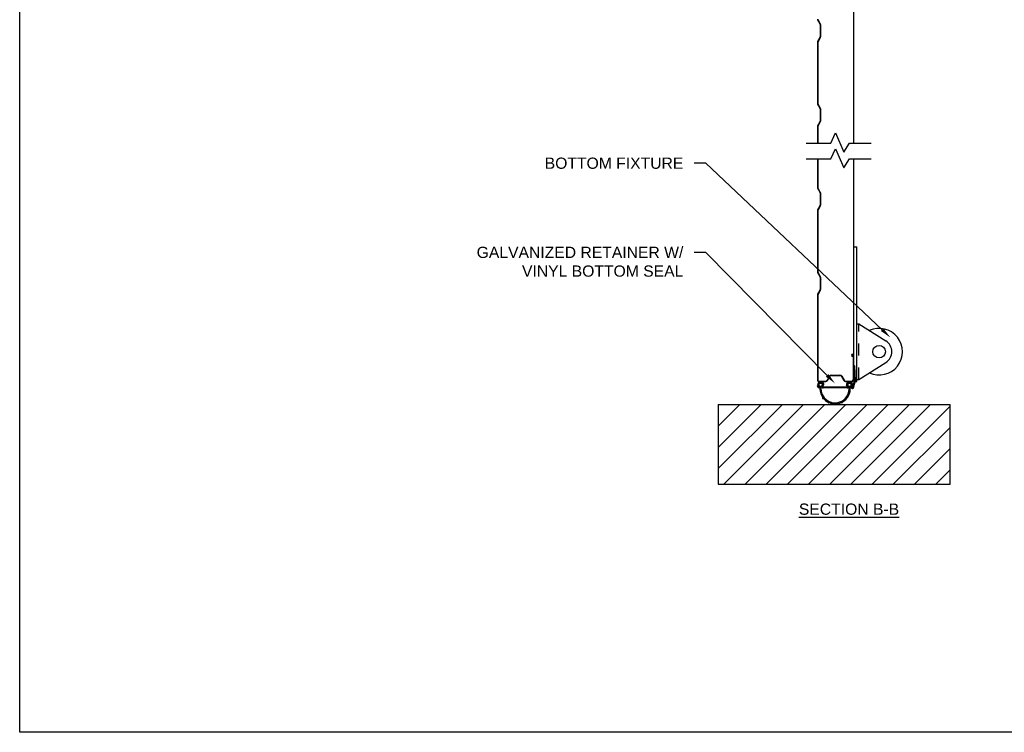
# Model space of a CAD drawing. Header units: inches. Extents: x 168.8 to 189.1, y 234.4 to 247.7.
# Tile 1 of 7: x 168.8 to 177, y 234.4 to 240.4. Entities that reach past the tile are written whole.
import ezdxf
from ezdxf import colors
from ezdxf.entities.mleader import LeaderData, LeaderLine
from ezdxf.math import Vec2, Vec3

# ---------------------------------------------------------------- set-up
doc = ezdxf.new("R2010")
doc.units = ezdxf.units.IN
doc.header["$LTSCALE"] = 0.25
doc.header["$MEASUREMENT"] = 0
doc.linetypes.add('HIDDEN', pattern=[0.375, 0.25, -0.125])
doc.layers.add('404', color=7, linetype='Continuous')
doc.layers.add('ANNOTATIONS', color=1, linetype='Continuous')
doc.styles.add('ARIAL', font='arial.ttf', dxfattribs={"height": 0.09375})

msp = doc.modelspace()

# ---------------------------------------------------------------- hatches: boundary and pattern name
at = {"layer": '404'}
h = msp.add_hatch(dxfattribs=at)
h.set_pattern_fill('ANSI31', color=256, style=0)
h.paths.add_polyline_path([(176.53519, 237.18405), (174.60029, 237.18405), (174.60029, 236.51918), (176.53519, 236.51918)])

# ---------------------------------------------------------------- linework, layer by layer
for p, q in [((175.73229, 239.36731), (175.73229, 241.10852)), ((175.43013, 240.39552), (175.44883, 240.36259)), ((175.45208, 240.36443), (175.43338, 240.39737)), ((175.45042, 240.35656), (175.45042, 240.25404)), ((175.45415, 240.35656), (175.45415, 240.25404)), ((175.44883, 240.24802), (175.43013, 240.21508)), ((175.45208, 240.24617), (175.43338, 240.21324)), ((175.42854, 240.20905), (175.42854, 239.69843)), ((175.43228, 240.20905), (175.43228, 239.69843)), ((175.43228, 240.20905), (175.43228, 239.69843)), ((175.43013, 239.6924), (175.44883, 239.65946)), ((175.45208, 239.66131), (175.43338, 239.69424)), ((175.45042, 239.65344), (175.45042, 239.55092)), ((175.45415, 239.65344), (175.45415, 239.55092)), ((175.42854, 239.50593), (175.42854, 239.36731)), ((175.44883, 239.54489), (175.43013, 239.51195)), ((175.43228, 239.50593), (175.43228, 239.36731)), ((175.45208, 239.54305), (175.43338, 239.51011)), ((175.54109, 239.36731), (175.5796, 239.45139)), ((175.5796, 239.45139), (175.64947, 239.2913)), ((175.33449, 239.36731), (175.54109, 239.36731)), ((175.64947, 239.2913), (175.69458, 239.36731)), ((175.69458, 239.36731), (175.87756, 239.36731)), ((175.54109, 239.235), (175.5796, 239.31908)), ((175.5796, 239.31908), (175.64947, 239.15899)), ((175.33449, 239.235), (175.54109, 239.235)), ((175.42854, 239.235), (175.42854, 238.9953)), ((175.43228, 239.235), (175.43228, 238.9953)), ((175.64947, 239.15899), (175.69458, 239.235)), ((175.69458, 239.235), (175.87756, 239.235)), ((175.73229, 237.3927), (175.73229, 239.235)), ((175.43013, 238.98927), (175.44883, 238.95634)), ((175.45208, 238.95818), (175.43338, 238.99112)), ((175.45042, 238.95031), (175.45042, 238.84779)), ((175.45415, 238.95031), (175.45415, 238.84779)), ((175.44883, 238.84177), (175.43013, 238.80883)), ((175.45208, 238.83992), (175.43338, 238.80699)), ((175.42854, 238.8028), (175.42854, 238.29218)), ((175.43228, 238.8028), (175.43228, 238.29218)), ((175.73229, 238.50083), (175.75573, 238.50083)), ((175.75573, 237.37583), (175.75573, 238.50083)), ((175.43013, 238.28615), (175.44883, 238.25321)), ((175.45208, 238.25506), (175.43338, 238.28799)), ((175.45042, 238.24719), (175.45042, 238.14467)), ((175.45415, 238.24719), (175.45415, 238.14467)), ((175.46358, 238.22621), (175.46358, 238.22621)), ((175.42854, 238.09968), (175.42854, 237.38782)), ((175.44883, 238.13864), (175.43013, 238.1057)), ((175.43228, 238.09968), (175.43228, 237.38782)), ((175.45208, 238.1368), (175.43338, 238.10386)), ((175.75573, 237.857), (175.77331, 237.857)), ((175.77331, 237.857), (175.99948, 237.71442)), ((175.72253, 237.58951), (175.72253, 237.58577)), ((175.72856, 237.3927), (175.72856, 237.59554)), ((175.77331, 237.39341), (175.99948, 237.53598)), ((175.73903, 237.50576), (175.73229, 237.50541)), ((175.7387, 237.3832), (175.73229, 237.50541)), ((175.74544, 237.38356), (175.73903, 237.50576)), ((175.44075, 237.37935), (175.49746, 237.37935)), ((175.44075, 237.37561), (175.49746, 237.37561)), ((175.46673, 237.35918), (175.44278, 237.35918)), ((175.52939, 237.42079), (175.50898, 237.38595)), ((175.51221, 237.38407), (175.53261, 237.4189)), ((175.54446, 237.42943), (175.61638, 237.42943)), ((175.54446, 237.42569), (175.61638, 237.42569)), ((175.62822, 237.4189), (175.64863, 237.38407)), ((175.63145, 237.42079), (175.65185, 237.38595)), ((175.66338, 237.37935), (175.7152, 237.37935)), ((175.66338, 237.37561), (175.7152, 237.37561)), ((175.70791, 237.35918), (175.68396, 237.35918)), ((175.72435, 237.32737), (175.7387, 237.3832)), ((175.72975, 237.32331), (175.74544, 237.38356)), ((175.74343, 237.37583), (175.75573, 237.37583)), ((175.75573, 237.39341), (175.77331, 237.39341)), ((175.43183, 237.34599), (175.42588, 237.3428)), ((175.42588, 237.3428), (175.43281, 237.32988)), ((175.43183, 237.34599), (175.43876, 237.33307)), ((175.43778, 237.34918), (175.4447, 237.33626)), ((175.45054, 237.33671), (175.45054, 237.33244)), ((175.45898, 237.33671), (175.45898, 237.33018)), ((175.46719, 237.33702), (175.47383, 237.34913)), ((175.47311, 237.33377), (175.47975, 237.34588)), ((175.67622, 237.32989), (175.47541, 237.32989)), ((175.67622, 237.32314), (175.47541, 237.32314)), ((175.67853, 237.33377), (175.67189, 237.34588)), ((175.68445, 237.33702), (175.67781, 237.34913)), ((175.69172, 237.33671), (175.69172, 237.33018)), ((175.70016, 237.33671), (175.70016, 237.33244)), ((175.70763, 237.33729), (175.71388, 237.34923)), ((175.71361, 237.33416), (175.71986, 237.34609)), ((175.47151, 237.23581), (175.47356, 237.24009)), ((175.4728, 237.23407), (175.4777, 237.23494)), ((175.51745, 237.19819), (175.51741, 237.20294)), ((175.51938, 237.1972), (175.52339, 237.20014)), ((175.57479, 237.18475), (175.57267, 237.189)), ((175.57695, 237.1847), (175.57928, 237.1891)), ((175.63226, 237.1972), (175.62824, 237.20014)), ((175.63418, 237.19819), (175.63423, 237.20294)), ((174.60029, 237.18405), (176.53519, 237.18405)), ((174.60029, 237.18405), (174.60029, 236.51918)), ((176.53519, 236.51918), (176.53519, 237.18405)), ((174.60029, 236.51918), (176.53519, 236.51918))]:
    msp.add_line(p, q, dxfattribs=at)
at = {"layer": '404', "linetype": 'HIDDEN'}
msp.add_line((175.77331, 237.39341), (175.77331, 237.857), dxfattribs=at)
at = {"layer": '404'}
msp.add_circle((175.94323, 237.6252), 0.05273, dxfattribs=at)
for centre, radius, start, end in [((175.44075, 240.40155), 0.01221, 180, 209.577839), ((175.43821, 240.35656), 0.01221, 0, 29.577839), ((175.43821, 240.35656), 0.01594, 0, 29.577839), ((175.43821, 240.25404), 0.01221, 330.422161, 360), ((175.43821, 240.25404), 0.01594, 330.422161, 360), ((175.44075, 240.20905), 0.01221, 150.422161, 180), ((175.44075, 240.20905), 0.00847, 150.422161, 180), ((175.44075, 239.69843), 0.01221, 180, 209.577839), ((175.44075, 239.69843), 0.00847, 180, 209.577839), ((175.43821, 239.65344), 0.01221, 0, 29.577839), ((175.43821, 239.65344), 0.01594, 0, 29.577839), ((175.44075, 239.50593), 0.01221, 150.422161, 180), ((175.44075, 239.50593), 0.00847, 150.422161, 180), ((175.43821, 239.55092), 0.01221, 330.422161, 360), ((175.43821, 239.55092), 0.01594, 330.422161, 360), ((175.44075, 238.9953), 0.01221, 180, 209.577839), ((175.44075, 238.9953), 0.00847, 180, 209.577839), ((175.43821, 238.95031), 0.01221, 0, 29.577839), ((175.43821, 238.95031), 0.01594, 0, 29.577839), ((175.43821, 238.84779), 0.01221, 330.422161, 360), ((175.43821, 238.84779), 0.01594, 330.422161, 360), ((175.44075, 238.8028), 0.01221, 150.422161, 180), ((175.44075, 238.8028), 0.00847, 150.422161, 180), ((175.44075, 238.29218), 0.01221, 180, 209.577839), ((175.44075, 238.29218), 0.00847, 180, 209.577839), ((175.43821, 238.24719), 0.01594, 0, 29.577839), ((175.43821, 238.24719), 0.01221, 0, 29.577839), ((175.44075, 238.09968), 0.01221, 150.422161, 180), ((175.44075, 238.09968), 0.00847, 150.422161, 180), ((175.43821, 238.14467), 0.01221, 330.422161, 360), ((175.43821, 238.14467), 0.01594, 330.422161, 360), ((175.94323, 237.6252), 0.19445, 245.074813, 114.925187), ((175.94323, 237.6252), 0.10547, 302.227615, 57.772385), ((175.72253, 237.59554), 0.00977, 360, 270), ((175.72253, 237.59554), 0.00603, 0, 270), ((175.44075, 237.38782), 0.01221, 180, 270), ((175.44307, 237.35201), 0.01275, 170.802434, 208.201755), ((175.45582, 237.34995), 0.02567, 9.184499, 170.815501), ((175.44075, 237.38782), 0.00847, 180, 270), ((175.44307, 237.35201), 0.006, 170.811164, 208.201755), ((175.45582, 237.34995), 0.01892, 9.188836, 170.811164), ((175.45476, 237.35074), 0.01465, 144.83034, 253.261776), ((175.45476, 237.35074), 0.01465, 286.738289, 35.169726), ((175.46857, 237.35201), 0.006, 331.268175, 9.188836), ((175.46857, 237.35201), 0.01275, 331.268175, 9.197566), ((175.49746, 237.3927), 0.01336, 270, 329.638082), ((175.49746, 237.3927), 0.01709, 270, 329.638082), ((175.54446, 237.41196), 0.01746, 90, 149.638082), ((175.54446, 237.41196), 0.01373, 90, 149.638082), ((175.61638, 237.41196), 0.01746, 30.361918, 90), ((175.61638, 237.41196), 0.01373, 30.361918, 90), ((175.66338, 237.3927), 0.01709, 210.361918, 270), ((175.66338, 237.3927), 0.01336, 210.361918, 270), ((175.68307, 237.35201), 0.01275, 170.802434, 208.731825), ((175.69582, 237.34995), 0.02567, 9.184499, 170.815501), ((175.68307, 237.35201), 0.006, 170.811164, 208.731825), ((175.69582, 237.34995), 0.01892, 9.188836, 170.811164), ((175.69594, 237.35074), 0.01465, 144.83034, 253.261776), ((175.69594, 237.35074), 0.01465, 286.738289, 35.169726), ((175.70857, 237.35201), 0.006, 332.351772, 9.188836), ((175.7152, 237.3927), 0.01709, 270, 0), ((175.7152, 237.3927), 0.01336, 270, 0), ((175.70857, 237.35201), 0.01275, 332.351772, 9.197566), ((175.43876, 237.33307), 0.00675, 208.201755, 28.201755), ((175.57533, 237.31553), 0.12602, 171.728629, 216.079244), ((175.5752, 237.31552), 0.11744, 171.716121, 7.170641), ((175.47541, 237.33251), 0.00938, 151.268175, 270), ((175.47541, 237.33251), 0.00263, 151.268175, 270), ((175.58, 237.31272), 0.12176, 296.764977, 9.32084), ((175.67622, 237.33251), 0.00938, 270, 28.731825), ((175.67622, 237.33251), 0.00263, 270, 28.731825), ((175.71926, 237.3312), 0.01312, 152.351772, 323.061851), ((175.71926, 237.3312), 0.00637, 152.351772, 323.061851), ((175.47259, 237.23526), 0.00121, 153.133284, 280.003182), ((175.47248, 237.24064), 0.00121, 333.133284, 33.981944), ((175.47791, 237.23375), 0.00121, 39.449381, 100.003182), ((175.5752, 237.31552), 0.12588, 220.053061, 242.361853), ((175.5162, 237.20295), 0.00121, 359.321009, 60.169668), ((175.51866, 237.19817), 0.00121, 179.321009, 306.190906), ((175.52411, 237.19916), 0.00121, 65.637106, 126.190906), ((175.5752, 237.31552), 0.12588, 246.301635, 268.390001), ((175.57158, 237.18848), 0.00121, 25.27911, 86.127769), ((175.58035, 237.18853), 0.00121, 91.595207, 152.149007), ((175.57644, 237.31552), 0.12588, 271.609999, 293.698365), ((175.62753, 237.19916), 0.00121, 53.809094, 114.362894), ((175.63297, 237.19817), 0.00121, 233.809094, 0.678991), ((175.63544, 237.20295), 0.00121, 119.830332, 180.678991), ((175.57588, 237.18526), 0.00121, 205.279109, 332.149007)]:
    msp.add_arc(centre, radius, start, end, dxfattribs=at)
at = {"layer": 'defpoints'}
msp.add_lwpolyline([(189.05875, 234.44685), (168.77187, 234.44685), (168.77187, 247.18196), (189.05875, 247.18196)], close=True, dxfattribs=at)

# ---------------------------------------------------------------- texts
at = {"layer": 'ANNOTATIONS', "insert": (175.69181, 236.35718), "char_height": 0.09375, "width": 1.3823677, "attachment_point": 2, "style": 'ARIAL'}
msp.add_mtext('{\\LSECTION B-B}', dxfattribs=at)

# ---------------------------------------------------------------- leaders
at = {"layer": 'ANNOTATIONS'}
ml = msp.add_multileader_mtext('Standard', dxfattribs=at)
ml.set_content('BOTTOM FIXTURE', color=256, style='ARIAL')
ml.set_leader_properties()
ml.build(insert=Vec2(0, 0))
ml.multileader.update_dxf_attribs({"dogleg_length": 0.36, "arrow_head_size": 0.09375})
ctx = ml.context
ctx.base_point, ctx.char_height, ctx.arrow_head_size, ctx.landing_gap_size, ctx.plane_origin = Vec3(173.07911, 239.19823), 0.09375, 0.09375, 0.09, Vec3(172.57967, 238.765)
ctx.text_align_type = 2
notes = []
notes.append((ctx, [(1, (1, 1, 0), (174.49728, 239.19823), (-1, 0), 0.09796, [(0, [(176.03618, 237.74449)], 0, [])])]))
ctx.mtext.insert, ctx.mtext.width, ctx.mtext.alignment, ctx.mtext.flow_direction = Vec3(174.30933, 239.2459), 1.7447527, 3, 5
ml = msp.add_multileader_mtext('Standard', dxfattribs=at)
ml.set_content('GALVANIZED RETAINER W/ VINYL BOTTOM SEAL', color=256, style='ARIAL')
ml.set_leader_properties()
ml.build(insert=Vec2(0, 0))
ml.multileader.update_dxf_attribs({"dogleg_length": 0.36, "arrow_head_size": 0.09375})
ctx = ml.context
ctx.base_point, ctx.char_height, ctx.arrow_head_size, ctx.landing_gap_size, ctx.plane_origin = Vec3(172.50164, 238.45373), 0.09375, 0.09375, 0.09, Vec3(172.57967, 238.0205)
ctx.text_align_type = 2
notes.append((ctx, [(1, (1, 1, 0), (174.49728, 238.45373), (-1, 0), 0.09796, [(0, [(175.57469, 237.36078)], 0, [])])]))
ctx.mtext.insert, ctx.mtext.width, ctx.mtext.alignment, ctx.mtext.flow_direction = Vec3(174.30933, 238.5014), 1.7447527, 3, 5
for ctx, leaders in notes:
    for number, flags, end, landing, length, lines in leaders:
        leader = LeaderData()
        leader.index, (leader.has_last_leader_line, leader.has_dogleg_vector, leader.attachment_direction) = number, flags
        leader.last_leader_point, leader.dogleg_vector, leader.dogleg_length = Vec3(end), Vec3(landing), length
        for number, points, colour, breaks in lines:
            line = LeaderLine()
            line.index, line.vertices, line.color, line.breaks = number, Vec3.list(points), colors.encode_raw_color(colour), breaks
            leader.lines.append(line)
        ctx.leaders.append(leader)

doc.saveas('drawing.dxf')
